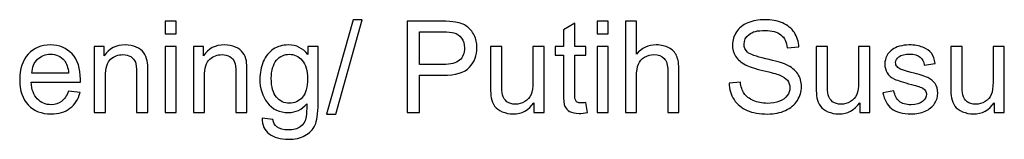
# Model space of a CAD drawing. Header units: millimetres. Extents: x -325 to 1028, y -317 to 152.
# Tile 3 of 3: x 695 to 1028, y 52 to 92. Entities that reach past the tile are written whole.
import ezdxf

# ---------------------------------------------------------------- set-up
doc = ezdxf.new("R2010")
doc.units = ezdxf.units.MM
doc.header["$MEASUREMENT"] = 0
doc.layers.add('VISIBLE', color=7, linetype='Continuous')

msp = doc.modelspace()

# ---------------------------------------------------------------- linework, layer by layer
at = {"layer": 'VISIBLE', "color": 250}
for points, knots in [([(744.1243, 87.6645), (744.1243, 87.6645), (744.1243, 91.9789), (744.1243, 91.9789), (744.1243, 91.9789), (747.921, 91.9789), (747.921, 91.9789), (747.921, 91.9789), (747.921, 87.6645), (747.921, 87.6645), (747.921, 87.6645), (744.1243, 87.6645), (744.1243, 87.6645)], [0, 0, 0, 0, 0.25, 0.25, 0.25, 0.5, 0.5, 0.5, 0.75, 0.75, 0.75, 1, 1, 1, 1]), ([(798.8526, 60.57), (798.8526, 60.57), (807.8266, 92.4966), (807.8266, 92.4966), (807.8266, 92.4966), (810.8826, 92.4966), (810.8826, 92.4966), (810.8826, 92.4966), (801.9086, 60.57), (801.9086, 60.57), (801.9086, 60.57), (798.8526, 60.57), (798.8526, 60.57)], [0, 0, 0, 0, 0.25, 0.25, 0.25, 0.5, 0.5, 0.5, 0.75, 0.75, 0.75, 1, 1, 1, 1]), ([(826.1485, 61.0877), (826.1485, 61.0877), (826.1485, 91.9789), (826.1485, 91.9789), (826.1485, 91.9789), (837.8118, 91.9789), (837.8118, 91.9789), (839.8611, 91.9789), (841.4287, 91.8782), (842.5145, 91.6841), (844.0317, 91.4324), (845.3045, 90.9506), (846.3327, 90.2459), (847.361, 89.534), (848.1879, 88.5417), (848.8135, 87.269), (849.4391, 85.9962), (849.7483, 84.594), (849.7483, 83.0624), (849.7483, 80.445), (848.9142, 78.2231), (847.2388, 76.411), (845.5705, 74.5918), (842.5433, 73.6858), (838.1713, 73.6858), (838.1713, 73.6858), (830.2472, 73.6858), (830.2472, 73.6858), (830.2472, 73.6858), (830.2472, 61.0877), (830.2472, 61.0877), (830.2472, 61.0877), (826.1485, 61.0877), (826.1485, 61.0877)], [0, 0, 0, 0, 0.09090909, 0.09090909, 0.09090909, 0.18181818, 0.18181818, 0.18181818, 0.27272727, 0.27272727, 0.27272727, 0.36363636, 0.36363636, 0.36363636, 0.45454545, 0.45454545, 0.45454545, 0.54545455, 0.54545455, 0.54545455, 0.63636364, 0.63636364, 0.63636364, 0.72727273, 0.72727273, 0.72727273, 0.81818182, 0.81818182, 0.81818182, 0.90909091, 0.90909091, 0.90909091, 1, 1, 1, 1]), ([(886.6868, 64.4745), (886.6868, 64.4745), (887.2046, 61.1237), (887.2046, 61.1237), (886.1403, 60.9007), (885.184, 60.7857), (884.3499, 60.7857), (882.9764, 60.7857), (881.9122, 61.0014), (881.15, 61.44), (880.395, 61.8787), (879.8629, 62.4467), (879.5537, 63.1586), (879.2445, 63.8705), (879.0935, 65.3662), (879.0935, 67.6456), (879.0935, 67.6456), (879.0935, 80.5457), (879.0935, 80.5457), (879.0935, 80.5457), (876.2891, 80.5457), (876.2891, 80.5457), (876.2891, 80.5457), (876.2891, 83.4795), (876.2891, 83.4795), (876.2891, 83.4795), (879.0935, 83.4795), (879.0935, 83.4795), (879.0935, 83.4795), (879.0935, 89.0163), (879.0935, 89.0163), (879.0935, 89.0163), (882.8902, 91.2958), (882.8902, 91.2958), (882.8902, 91.2958), (882.8902, 83.4795), (882.8902, 83.4795), (882.8902, 83.4795), (886.6868, 83.4795), (886.6868, 83.4795), (886.6868, 83.4795), (886.6868, 80.5457), (886.6868, 80.5457), (886.6868, 80.5457), (882.8902, 80.5457), (882.8902, 80.5457), (882.8902, 80.5457), (882.8902, 67.4299), (882.8902, 67.4299), (882.8902, 66.3441), (882.9549, 65.6466), (883.0915, 65.3374), (883.2209, 65.0282), (883.4366, 64.7837), (883.7387, 64.5968), (884.0407, 64.417), (884.4721, 64.3235), (885.033, 64.3235), (885.45, 64.3235), (886.0037, 64.3738), (886.6868, 64.4745)], [0, 0, 0, 0, 0.05, 0.05, 0.05, 0.1, 0.1, 0.1, 0.15, 0.15, 0.15, 0.2, 0.2, 0.2, 0.25, 0.25, 0.25, 0.3, 0.3, 0.3, 0.35, 0.35, 0.35, 0.4, 0.4, 0.4, 0.45, 0.45, 0.45, 0.5, 0.5, 0.5, 0.55, 0.55, 0.55, 0.6, 0.6, 0.6, 0.65, 0.65, 0.65, 0.7, 0.7, 0.7, 0.75, 0.75, 0.75, 0.8, 0.8, 0.8, 0.85, 0.85, 0.85, 0.9, 0.9, 0.9, 0.95, 0.95, 0.95, 1, 1, 1, 1]), ([(890.4332, 87.6645), (890.4332, 87.6645), (890.4332, 91.9789), (890.4332, 91.9789), (890.4332, 91.9789), (894.2299, 91.9789), (894.2299, 91.9789), (894.2299, 91.9789), (894.2299, 87.6645), (894.2299, 87.6645), (894.2299, 87.6645), (890.4332, 87.6645), (890.4332, 87.6645)], [0, 0, 0, 0, 0.25, 0.25, 0.25, 0.5, 0.5, 0.5, 0.75, 0.75, 0.75, 1, 1, 1, 1]), ([(900.0184, 61.0877), (900.0184, 61.0877), (900.0184, 91.9789), (900.0184, 91.9789), (900.0184, 91.9789), (903.8151, 91.9789), (903.8151, 91.9789), (903.8151, 91.9789), (903.8151, 80.8621), (903.8151, 80.8621), (905.5768, 82.9258), (907.7987, 83.9541), (910.488, 83.9541), (912.1347, 83.9541), (913.5657, 83.6305), (914.7881, 82.9761), (916.0033, 82.3218), (916.8734, 81.423), (917.3983, 80.2724), (917.9232, 79.1219), (918.1821, 77.4465), (918.1821, 75.2605), (918.1821, 75.2605), (918.1821, 61.0877), (918.1821, 61.0877), (918.1821, 61.0877), (914.3854, 61.0877), (914.3854, 61.0877), (914.3854, 61.0877), (914.3854, 75.2462), (914.3854, 75.2462), (914.3854, 77.1373), (913.9755, 78.5179), (913.163, 79.3808), (912.3432, 80.2437), (911.1927, 80.6751), (909.6971, 80.6751), (908.5825, 80.6751), (907.5327, 80.3875), (906.5476, 79.805), (905.5624, 79.2226), (904.8649, 78.4316), (904.4407, 77.4321), (904.0236, 76.4398), (903.8151, 75.0664), (903.8151, 73.3119), (903.8151, 73.3119), (903.8151, 61.0877), (903.8151, 61.0877), (903.8151, 61.0877), (900.0184, 61.0877), (900.0184, 61.0877)], [0, 0, 0, 0, 0.05882353, 0.05882353, 0.05882353, 0.11764706, 0.11764706, 0.11764706, 0.17647059, 0.17647059, 0.17647059, 0.23529412, 0.23529412, 0.23529412, 0.29411765, 0.29411765, 0.29411765, 0.35294118, 0.35294118, 0.35294118, 0.41176471, 0.41176471, 0.41176471, 0.47058824, 0.47058824, 0.47058824, 0.52941176, 0.52941176, 0.52941176, 0.58823529, 0.58823529, 0.58823529, 0.64705882, 0.64705882, 0.64705882, 0.70588235, 0.70588235, 0.70588235, 0.76470588, 0.76470588, 0.76470588, 0.82352941, 0.82352941, 0.82352941, 0.88235294, 0.88235294, 0.88235294, 0.94117647, 0.94117647, 0.94117647, 1, 1, 1, 1]), ([(935.1377, 71.0108), (935.1377, 71.0108), (938.9776, 71.356), (938.9776, 71.356), (939.1573, 69.8028), (939.5816, 68.5301), (940.2503, 67.5306), (940.919, 66.5382), (941.9545, 65.7329), (943.3567, 65.1145), (944.7589, 64.5033), (946.3408, 64.1941), (948.0953, 64.1941), (949.6557, 64.1941), (951.0291, 64.4242), (952.2228, 64.8916), (953.4164, 65.359), (954.3009, 65.9989), (954.8833, 66.8115), (955.4658, 67.624), (955.7606, 68.5085), (955.7606, 69.4577), (955.7606, 70.4212), (955.4802, 71.2625), (954.9193, 71.9888), (954.3584, 72.7078), (953.4308, 73.3119), (952.1365, 73.808), (951.3096, 74.1244), (949.476, 74.6278), (946.6356, 75.3109), (943.7953, 75.994), (941.8107, 76.634), (940.6746, 77.238), (939.2005, 78.0146), (938.1075, 78.9781), (937.3884, 80.1214), (936.6622, 81.2648), (936.3026, 82.5519), (936.3026, 83.9685), (936.3026, 85.536), (936.7484, 86.9957), (937.6329, 88.3476), (938.5173, 89.7066), (939.8045, 90.7349), (941.5087, 91.4396), (943.2057, 92.1443), (945.0968, 92.4966), (947.1749, 92.4966), (949.4616, 92.4966), (951.4822, 92.1299), (953.2295, 91.3892), (954.9768, 90.6558), (956.3215, 89.57), (957.2635, 88.1319), (958.2054, 86.7009), (958.7088, 85.0758), (958.7807, 83.2638), (958.7807, 83.2638), (954.8546, 82.9618), (954.8546, 82.9618), (954.6461, 84.9104), (953.9342, 86.3845), (952.7189, 87.3768), (951.5037, 88.3763), (949.7061, 88.8725), (947.3331, 88.8725), (944.8595, 88.8725), (943.0547, 88.4195), (941.9257, 87.5135), (940.7968, 86.6074), (940.2287, 85.5145), (940.2287, 84.2345), (940.2287, 83.1271), (940.6314, 82.2139), (941.4296, 81.4949), (942.2206, 80.783), (944.2699, 80.0423), (947.592, 79.2945), (950.9141, 78.5395), (953.1935, 77.8851), (954.4303, 77.3243), (956.2208, 76.4973), (957.5511, 75.4547), (958.4068, 74.1819), (959.2625, 72.9164), (959.6867, 71.4567), (959.6867, 69.8028), (959.6867, 68.1561), (959.2193, 66.6173), (958.2773, 65.1648), (957.3354, 63.7123), (955.9907, 62.5834), (954.229, 61.778), (952.4673, 60.9726), (950.4898, 60.57), (948.2823, 60.57), (945.4923, 60.57), (943.1553, 60.9798), (941.2714, 61.7924), (939.3802, 62.6049), (937.9061, 63.8274), (936.8347, 65.4668), (935.7561, 67.0991), (935.1953, 68.9471), (935.1377, 71.0108)], [0, 0, 0, 0, 0.02857143, 0.02857143, 0.02857143, 0.05714286, 0.05714286, 0.05714286, 0.08571429, 0.08571429, 0.08571429, 0.11428571, 0.11428571, 0.11428571, 0.14285714, 0.14285714, 0.14285714, 0.17142857, 0.17142857, 0.17142857, 0.2, 0.2, 0.2, 0.22857143, 0.22857143, 0.22857143, 0.25714286, 0.25714286, 0.25714286, 0.28571429, 0.28571429, 0.28571429, 0.31428571, 0.31428571, 0.31428571, 0.34285714, 0.34285714, 0.34285714, 0.37142857, 0.37142857, 0.37142857, 0.4, 0.4, 0.4, 0.42857143, 0.42857143, 0.42857143, 0.45714286, 0.45714286, 0.45714286, 0.48571429, 0.48571429, 0.48571429, 0.51428571, 0.51428571, 0.51428571, 0.54285714, 0.54285714, 0.54285714, 0.57142857, 0.57142857, 0.57142857, 0.6, 0.6, 0.6, 0.62857143, 0.62857143, 0.62857143, 0.65714286, 0.65714286, 0.65714286, 0.68571429, 0.68571429, 0.68571429, 0.71428571, 0.71428571, 0.71428571, 0.74285714, 0.74285714, 0.74285714, 0.77142857, 0.77142857, 0.77142857, 0.8, 0.8, 0.8, 0.82857143, 0.82857143, 0.82857143, 0.85714286, 0.85714286, 0.85714286, 0.88571429, 0.88571429, 0.88571429, 0.91428571, 0.91428571, 0.91428571, 0.94285714, 0.94285714, 0.94285714, 0.97142857, 0.97142857, 0.97142857, 1, 1, 1, 1]), ([(830.2472, 77.3099), (830.2472, 77.3099), (838.2288, 77.3099), (838.2288, 77.3099), (840.875, 77.3099), (842.7446, 77.7988), (843.8591, 78.784), (844.9665, 79.7691), (845.5202, 81.1497), (845.5202, 82.9402), (845.5202, 84.2273), (845.1966, 85.3347), (844.5423, 86.2551), (843.8879, 87.1755), (843.025, 87.7867), (841.9608, 88.0815), (841.2705, 88.2613), (839.9978, 88.3548), (838.1497, 88.3548), (838.1497, 88.3548), (830.2472, 88.3548), (830.2472, 88.3548), (830.2472, 88.3548), (830.2472, 77.3099), (830.2472, 77.3099)], [0, 0, 0, 0, 0.125, 0.125, 0.125, 0.25, 0.25, 0.25, 0.375, 0.375, 0.375, 0.5, 0.5, 0.5, 0.625, 0.625, 0.625, 0.75, 0.75, 0.75, 0.875, 0.875, 0.875, 1, 1, 1, 1]), ([(711.4067, 68.3359), (711.4067, 68.3359), (715.3328, 67.8182), (715.3328, 67.8182), (714.7216, 65.5387), (713.5783, 63.7626), (711.9101, 62.5043), (710.2418, 61.2459), (708.1134, 60.6131), (705.5176, 60.6131), (702.253, 60.6131), (699.6643, 61.6198), (697.7516, 63.6332), (695.8389, 65.6394), (694.8825, 68.4653), (694.8825, 72.0966), (694.8825, 75.8502), (695.8461, 78.7696), (697.7804, 80.8405), (699.7147, 82.9186), (702.2242, 83.9541), (705.309, 83.9541), (708.2932, 83.9541), (710.7308, 82.9402), (712.6219, 80.9052), (714.5131, 78.8703), (715.4623, 76.0084), (715.4623, 72.3195), (715.4623, 72.0966), (715.4551, 71.7587), (715.4407, 71.3129), (715.4407, 71.3129), (698.7655, 71.3129), (698.7655, 71.3129), (698.9093, 68.8608), (699.5996, 66.9769), (700.8508, 65.6754), (702.0948, 64.3738), (703.6552, 63.7195), (705.5176, 63.7195), (706.9054, 63.7195), (708.0918, 64.0862), (709.0698, 64.8197), (710.0549, 65.5531), (710.8315, 66.7252), (711.4067, 68.3359)], [0, 0, 0, 0, 0.06666667, 0.06666667, 0.06666667, 0.13333333, 0.13333333, 0.13333333, 0.2, 0.2, 0.2, 0.26666667, 0.26666667, 0.26666667, 0.33333333, 0.33333333, 0.33333333, 0.4, 0.4, 0.4, 0.46666667, 0.46666667, 0.46666667, 0.53333333, 0.53333333, 0.53333333, 0.6, 0.6, 0.6, 0.66666667, 0.66666667, 0.66666667, 0.73333333, 0.73333333, 0.73333333, 0.8, 0.8, 0.8, 0.86666667, 0.86666667, 0.86666667, 0.93333333, 0.93333333, 0.93333333, 1, 1, 1, 1]), ([(720.129, 61.0877), (720.129, 61.0877), (720.129, 83.4795), (720.129, 83.4795), (720.129, 83.4795), (723.5374, 83.4795), (723.5374, 83.4795), (723.5374, 83.4795), (723.5374, 80.3012), (723.5374, 80.3012), (725.1769, 82.7388), (727.5498, 83.9541), (730.649, 83.9541), (732.0008, 83.9541), (733.2376, 83.7096), (734.3666, 83.2278), (735.4955, 82.746), (736.344, 82.1061), (736.9049, 81.3223), (737.4657, 80.5385), (737.8612, 79.6037), (738.0841, 78.5251), (738.2208, 77.8204), (738.2927, 76.5908), (738.2927, 74.8363), (738.2927, 74.8363), (738.2927, 61.0877), (738.2927, 61.0877), (738.2927, 61.0877), (734.496, 61.0877), (734.496, 61.0877), (734.496, 61.0877), (734.496, 74.6925), (734.496, 74.6925), (734.496, 76.2385), (734.3522, 77.3962), (734.0574, 78.1584), (733.7625, 78.9206), (733.2376, 79.5318), (732.4898, 79.992), (731.742, 80.445), (730.8575, 80.6751), (729.8508, 80.6751), (728.2401, 80.6751), (726.8523, 80.1646), (725.6802, 79.1363), (724.5081, 78.1152), (723.9257, 76.1666), (723.9257, 73.3047), (723.9257, 73.3047), (723.9257, 61.0877), (723.9257, 61.0877), (723.9257, 61.0877), (720.129, 61.0877), (720.129, 61.0877)], [0, 0, 0, 0, 0.05555556, 0.05555556, 0.05555556, 0.11111111, 0.11111111, 0.11111111, 0.16666667, 0.16666667, 0.16666667, 0.22222222, 0.22222222, 0.22222222, 0.27777778, 0.27777778, 0.27777778, 0.33333333, 0.33333333, 0.33333333, 0.38888889, 0.38888889, 0.38888889, 0.44444444, 0.44444444, 0.44444444, 0.5, 0.5, 0.5, 0.55555556, 0.55555556, 0.55555556, 0.61111111, 0.61111111, 0.61111111, 0.66666667, 0.66666667, 0.66666667, 0.72222222, 0.72222222, 0.72222222, 0.77777778, 0.77777778, 0.77777778, 0.83333333, 0.83333333, 0.83333333, 0.88888889, 0.88888889, 0.88888889, 0.94444444, 0.94444444, 0.94444444, 1, 1, 1, 1]), ([(744.1243, 61.0877), (744.1243, 61.0877), (744.1243, 83.4795), (744.1243, 83.4795), (744.1243, 83.4795), (747.921, 83.4795), (747.921, 83.4795), (747.921, 83.4795), (747.921, 61.0877), (747.921, 61.0877), (747.921, 61.0877), (744.1243, 61.0877), (744.1243, 61.0877)], [0, 0, 0, 0, 0.25, 0.25, 0.25, 0.5, 0.5, 0.5, 0.75, 0.75, 0.75, 1, 1, 1, 1]), ([(753.7095, 61.0877), (753.7095, 61.0877), (753.7095, 83.4795), (753.7095, 83.4795), (753.7095, 83.4795), (757.1179, 83.4795), (757.1179, 83.4795), (757.1179, 83.4795), (757.1179, 80.3012), (757.1179, 80.3012), (758.7574, 82.7388), (761.1303, 83.9541), (764.2295, 83.9541), (765.5813, 83.9541), (766.8181, 83.7096), (767.9471, 83.2278), (769.076, 82.746), (769.9245, 82.1061), (770.4854, 81.3223), (771.0462, 80.5385), (771.4417, 79.6037), (771.6646, 78.5251), (771.8013, 77.8204), (771.8732, 76.5908), (771.8732, 74.8363), (771.8732, 74.8363), (771.8732, 61.0877), (771.8732, 61.0877), (771.8732, 61.0877), (768.0765, 61.0877), (768.0765, 61.0877), (768.0765, 61.0877), (768.0765, 74.6925), (768.0765, 74.6925), (768.0765, 76.2385), (767.9327, 77.3962), (767.6379, 78.1584), (767.343, 78.9206), (766.8181, 79.5318), (766.0703, 79.992), (765.3225, 80.445), (764.438, 80.6751), (763.4313, 80.6751), (761.8206, 80.6751), (760.4328, 80.1646), (759.2607, 79.1363), (758.0886, 78.1152), (757.5062, 76.1666), (757.5062, 73.3047), (757.5062, 73.3047), (757.5062, 61.0877), (757.5062, 61.0877), (757.5062, 61.0877), (753.7095, 61.0877), (753.7095, 61.0877)], [0, 0, 0, 0, 0.05555556, 0.05555556, 0.05555556, 0.11111111, 0.11111111, 0.11111111, 0.16666667, 0.16666667, 0.16666667, 0.22222222, 0.22222222, 0.22222222, 0.27777778, 0.27777778, 0.27777778, 0.33333333, 0.33333333, 0.33333333, 0.38888889, 0.38888889, 0.38888889, 0.44444444, 0.44444444, 0.44444444, 0.5, 0.5, 0.5, 0.55555556, 0.55555556, 0.55555556, 0.61111111, 0.61111111, 0.61111111, 0.66666667, 0.66666667, 0.66666667, 0.72222222, 0.72222222, 0.72222222, 0.77777778, 0.77777778, 0.77777778, 0.83333333, 0.83333333, 0.83333333, 0.88888889, 0.88888889, 0.88888889, 0.94444444, 0.94444444, 0.94444444, 1, 1, 1, 1]), ([(777.0073, 59.2325), (777.0073, 59.2325), (780.6746, 58.7148), (780.6746, 58.7148), (780.8256, 57.5786), (781.257, 56.7517), (781.9617, 56.2268), (782.9037, 55.5293), (784.1908, 55.177), (785.8231, 55.177), (787.5776, 55.177), (788.9367, 55.5293), (789.893, 56.2268), (790.8494, 56.9243), (791.4965, 57.9094), (791.8345, 59.1678), (792.0287, 59.9372), (792.1221, 61.5551), (792.1077, 64.0215), (790.4467, 62.0656), (788.383, 61.0877), (785.9094, 61.0877), (782.8318, 61.0877), (780.4445, 62.1951), (778.7618, 64.417), (777.072, 66.6317), (776.2307, 69.2923), (776.2307, 72.3915), (776.2307, 74.5271), (776.619, 76.4973), (777.3884, 78.3022), (778.1578, 80.1071), (779.2796, 81.4949), (780.7465, 82.48), (782.2134, 83.4651), (783.9391, 83.9541), (785.9238, 83.9541), (788.5627, 83.9541), (790.7415, 82.8755), (792.4529, 80.7183), (792.4529, 80.7183), (792.4529, 83.4795), (792.4529, 83.4795), (792.4529, 83.4795), (795.9476, 83.4795), (795.9476, 83.4795), (795.9476, 83.4795), (795.9476, 64.1437), (795.9476, 64.1437), (795.9476, 60.6563), (795.5952, 58.1899), (794.8834, 56.7373), (794.1787, 55.2848), (793.0497, 54.1343), (791.5181, 53.293), (789.9793, 52.4517), (788.0882, 52.0274), (785.8447, 52.0274), (783.1769, 52.0274), (781.0269, 52.6243), (779.3874, 53.8251), (777.7408, 55.0188), (776.9498, 56.8236), (777.0073, 59.2325)], [0, 0, 0, 0, 0.04761905, 0.04761905, 0.04761905, 0.0952381, 0.0952381, 0.0952381, 0.14285714, 0.14285714, 0.14285714, 0.19047619, 0.19047619, 0.19047619, 0.23809524, 0.23809524, 0.23809524, 0.28571429, 0.28571429, 0.28571429, 0.33333333, 0.33333333, 0.33333333, 0.38095238, 0.38095238, 0.38095238, 0.42857143, 0.42857143, 0.42857143, 0.47619048, 0.47619048, 0.47619048, 0.52380952, 0.52380952, 0.52380952, 0.57142857, 0.57142857, 0.57142857, 0.61904762, 0.61904762, 0.61904762, 0.66666667, 0.66666667, 0.66666667, 0.71428571, 0.71428571, 0.71428571, 0.76190476, 0.76190476, 0.76190476, 0.80952381, 0.80952381, 0.80952381, 0.85714286, 0.85714286, 0.85714286, 0.9047619, 0.9047619, 0.9047619, 0.95238095, 0.95238095, 0.95238095, 1, 1, 1, 1]), ([(869.0769, 61.0877), (869.0769, 61.0877), (869.0769, 64.417), (869.0769, 64.417), (867.3367, 61.8787), (864.9782, 60.6131), (861.994, 60.6131), (860.6781, 60.6131), (859.4485, 60.8648), (858.3052, 61.3681), (857.1619, 61.8787), (856.3134, 62.5115), (855.7597, 63.2737), (855.206, 64.0431), (854.8177, 64.9779), (854.5948, 66.0852), (854.4438, 66.8331), (854.3647, 68.0123), (854.3647, 69.623), (854.3647, 69.623), (854.3647, 83.4795), (854.3647, 83.4795), (854.3647, 83.4795), (858.1614, 83.4795), (858.1614, 83.4795), (858.1614, 83.4795), (858.1614, 71.0899), (858.1614, 71.0899), (858.1614, 69.1125), (858.2405, 67.775), (858.3915, 67.0919), (858.6288, 66.0924), (859.1321, 65.3158), (859.9087, 64.7478), (860.6781, 64.1797), (861.6273, 63.8921), (862.7634, 63.8921), (863.8996, 63.8921), (864.9638, 64.1797), (865.9561, 64.7621), (866.9484, 65.3446), (867.6531, 66.1428), (868.0702, 67.1423), (868.48, 68.1418), (868.6886, 69.6015), (868.6886, 71.507), (868.6886, 71.507), (868.6886, 83.4795), (868.6886, 83.4795), (868.6886, 83.4795), (872.4852, 83.4795), (872.4852, 83.4795), (872.4852, 83.4795), (872.4852, 61.0877), (872.4852, 61.0877), (872.4852, 61.0877), (869.0769, 61.0877), (869.0769, 61.0877)], [0, 0, 0, 0, 0.05263158, 0.05263158, 0.05263158, 0.10526316, 0.10526316, 0.10526316, 0.15789474, 0.15789474, 0.15789474, 0.21052632, 0.21052632, 0.21052632, 0.26315789, 0.26315789, 0.26315789, 0.31578947, 0.31578947, 0.31578947, 0.36842105, 0.36842105, 0.36842105, 0.42105263, 0.42105263, 0.42105263, 0.47368421, 0.47368421, 0.47368421, 0.52631579, 0.52631579, 0.52631579, 0.57894737, 0.57894737, 0.57894737, 0.63157895, 0.63157895, 0.63157895, 0.68421053, 0.68421053, 0.68421053, 0.73684211, 0.73684211, 0.73684211, 0.78947368, 0.78947368, 0.78947368, 0.84210526, 0.84210526, 0.84210526, 0.89473684, 0.89473684, 0.89473684, 0.94736842, 0.94736842, 0.94736842, 1, 1, 1, 1]), ([(890.4332, 61.0877), (890.4332, 61.0877), (890.4332, 83.4795), (890.4332, 83.4795), (890.4332, 83.4795), (894.2299, 83.4795), (894.2299, 83.4795), (894.2299, 83.4795), (894.2299, 61.0877), (894.2299, 61.0877), (894.2299, 61.0877), (890.4332, 61.0877), (890.4332, 61.0877)], [0, 0, 0, 0, 0.25, 0.25, 0.25, 0.5, 0.5, 0.5, 0.75, 0.75, 0.75, 1, 1, 1, 1]), ([(979.4036, 61.0877), (979.4036, 61.0877), (979.4036, 64.417), (979.4036, 64.417), (977.6634, 61.8787), (975.3049, 60.6131), (972.3207, 60.6131), (971.0048, 60.6131), (969.7752, 60.8648), (968.6319, 61.3681), (967.4886, 61.8787), (966.6401, 62.5115), (966.0864, 63.2737), (965.5327, 64.0431), (965.1444, 64.9779), (964.9215, 66.0852), (964.7705, 66.8331), (964.6914, 68.0123), (964.6914, 69.623), (964.6914, 69.623), (964.6914, 83.4795), (964.6914, 83.4795), (964.6914, 83.4795), (968.4881, 83.4795), (968.4881, 83.4795), (968.4881, 83.4795), (968.4881, 71.0899), (968.4881, 71.0899), (968.4881, 69.1125), (968.5672, 67.775), (968.7182, 67.0919), (968.9555, 66.0924), (969.4588, 65.3158), (970.2354, 64.7478), (971.0048, 64.1797), (971.954, 63.8921), (973.0901, 63.8921), (974.2263, 63.8921), (975.2905, 64.1797), (976.2828, 64.7621), (977.2751, 65.3446), (977.9798, 66.1428), (978.3969, 67.1423), (978.8067, 68.1418), (979.0153, 69.6015), (979.0153, 71.507), (979.0153, 71.507), (979.0153, 83.4795), (979.0153, 83.4795), (979.0153, 83.4795), (982.8119, 83.4795), (982.8119, 83.4795), (982.8119, 83.4795), (982.8119, 61.0877), (982.8119, 61.0877), (982.8119, 61.0877), (979.4036, 61.0877), (979.4036, 61.0877)], [0, 0, 0, 0, 0.05263158, 0.05263158, 0.05263158, 0.10526316, 0.10526316, 0.10526316, 0.15789474, 0.15789474, 0.15789474, 0.21052632, 0.21052632, 0.21052632, 0.26315789, 0.26315789, 0.26315789, 0.31578947, 0.31578947, 0.31578947, 0.36842105, 0.36842105, 0.36842105, 0.42105263, 0.42105263, 0.42105263, 0.47368421, 0.47368421, 0.47368421, 0.52631579, 0.52631579, 0.52631579, 0.57894737, 0.57894737, 0.57894737, 0.63157895, 0.63157895, 0.63157895, 0.68421053, 0.68421053, 0.68421053, 0.73684211, 0.73684211, 0.73684211, 0.78947368, 0.78947368, 0.78947368, 0.84210526, 0.84210526, 0.84210526, 0.89473684, 0.89473684, 0.89473684, 0.94736842, 0.94736842, 0.94736842, 1, 1, 1, 1]), ([(987.263, 67.775), (987.263, 67.775), (991.0165, 68.3791), (991.0165, 68.3791), (991.225, 66.8762), (991.8147, 65.7257), (992.7782, 64.9203), (993.7418, 64.1222), (995.0936, 63.7195), (996.8194, 63.7195), (998.5667, 63.7195), (999.861, 64.0718), (1000.7095, 64.7837), (1001.5509, 65.4884), (1001.9751, 66.3225), (1001.9751, 67.2789), (1001.9751, 68.1346), (1001.594, 68.8105), (1000.839, 69.2995), (1000.3069, 69.6374), (999.0125, 70.0617), (996.956, 70.5866), (994.1804, 71.2841), (992.2605, 71.8881), (991.1819, 72.3986), (990.1105, 72.9164), (989.2979, 73.6211), (988.7442, 74.5271), (988.1906, 75.4259), (987.9101, 76.4254), (987.9101, 77.5184), (987.9101, 78.5179), (988.1402, 79.4383), (988.5932, 80.2868), (989.0534, 81.1353), (989.6718, 81.84), (990.4556, 82.4009), (991.0453, 82.8323), (991.8506, 83.1991), (992.8645, 83.5011), (993.8856, 83.8031), (994.9714, 83.9541), (996.1363, 83.9541), (997.8908, 83.9541), (999.4296, 83.7024), (1000.7527, 83.1919), (1002.083, 82.6885), (1003.0609, 81.9982), (1003.6937, 81.1353), (1004.3193, 80.2653), (1004.7579, 79.1076), (1004.9952, 77.655), (1004.9952, 77.655), (1001.2848, 77.1373), (1001.2848, 77.1373), (1001.1194, 78.3022), (1000.6304, 79.2154), (999.8251, 79.8698), (999.0197, 80.5241), (997.8836, 80.8477), (996.4095, 80.8477), (994.6766, 80.8477), (993.4326, 80.5601), (992.6919, 79.9848), (991.9513, 79.4096), (991.5774, 78.7336), (991.5774, 77.9642), (991.5774, 77.4753), (991.7284, 77.0294), (992.0376, 76.634), (992.3468, 76.2313), (992.8286, 75.8933), (993.4901, 75.6273), (993.8712, 75.4834), (994.9786, 75.1599), (996.8338, 74.6565), (999.5087, 73.9446), (1001.3783, 73.355), (1002.4425, 72.902), (1003.5067, 72.449), (1004.3408, 71.7802), (1004.9449, 70.9174), (1005.5561, 70.0473), (1005.8581, 68.9687), (1005.8581, 67.6744), (1005.8581, 66.416), (1005.4913, 65.2295), (1004.7507, 64.115), (1004.0101, 63.0004), (1002.9458, 62.1375), (1001.558, 61.5263), (1000.1631, 60.9151), (998.5883, 60.6131), (996.8338, 60.6131), (993.9287, 60.6131), (991.7068, 61.2171), (990.1824, 62.418), (988.658, 63.626), (987.6872, 65.4093), (987.263, 67.775)], [0, 0, 0, 0, 0.03030303, 0.03030303, 0.03030303, 0.06060606, 0.06060606, 0.06060606, 0.09090909, 0.09090909, 0.09090909, 0.12121212, 0.12121212, 0.12121212, 0.15151515, 0.15151515, 0.15151515, 0.18181818, 0.18181818, 0.18181818, 0.21212121, 0.21212121, 0.21212121, 0.24242424, 0.24242424, 0.24242424, 0.27272727, 0.27272727, 0.27272727, 0.3030303, 0.3030303, 0.3030303, 0.33333333, 0.33333333, 0.33333333, 0.36363636, 0.36363636, 0.36363636, 0.39393939, 0.39393939, 0.39393939, 0.42424242, 0.42424242, 0.42424242, 0.45454545, 0.45454545, 0.45454545, 0.48484848, 0.48484848, 0.48484848, 0.51515152, 0.51515152, 0.51515152, 0.54545455, 0.54545455, 0.54545455, 0.57575758, 0.57575758, 0.57575758, 0.60606061, 0.60606061, 0.60606061, 0.63636364, 0.63636364, 0.63636364, 0.66666667, 0.66666667, 0.66666667, 0.6969697, 0.6969697, 0.6969697, 0.72727273, 0.72727273, 0.72727273, 0.75757576, 0.75757576, 0.75757576, 0.78787879, 0.78787879, 0.78787879, 0.81818182, 0.81818182, 0.81818182, 0.84848485, 0.84848485, 0.84848485, 0.87878788, 0.87878788, 0.87878788, 0.90909091, 0.90909091, 0.90909091, 0.93939394, 0.93939394, 0.93939394, 0.96969697, 0.96969697, 0.96969697, 1, 1, 1, 1]), ([(1024.971, 61.0877), (1024.971, 61.0877), (1024.971, 64.417), (1024.971, 64.417), (1023.2308, 61.8787), (1020.8723, 60.6131), (1017.8881, 60.6131), (1016.5722, 60.6131), (1015.3426, 60.8648), (1014.1993, 61.3681), (1013.056, 61.8787), (1012.2075, 62.5115), (1011.6538, 63.2737), (1011.1001, 64.0431), (1010.7118, 64.9779), (1010.4889, 66.0852), (1010.3379, 66.8331), (1010.2588, 68.0123), (1010.2588, 69.623), (1010.2588, 69.623), (1010.2588, 83.4795), (1010.2588, 83.4795), (1010.2588, 83.4795), (1014.0555, 83.4795), (1014.0555, 83.4795), (1014.0555, 83.4795), (1014.0555, 71.0899), (1014.0555, 71.0899), (1014.0555, 69.1125), (1014.1346, 67.775), (1014.2856, 67.0919), (1014.5229, 66.0924), (1015.0262, 65.3158), (1015.8028, 64.7478), (1016.5722, 64.1797), (1017.5214, 63.8921), (1018.6575, 63.8921), (1019.7937, 63.8921), (1020.8579, 64.1797), (1021.8502, 64.7621), (1022.8425, 65.3446), (1023.5472, 66.1428), (1023.9643, 67.1423), (1024.3741, 68.1418), (1024.5827, 69.6015), (1024.5827, 71.507), (1024.5827, 71.507), (1024.5827, 83.4795), (1024.5827, 83.4795), (1024.5827, 83.4795), (1028.3793, 83.4795), (1028.3793, 83.4795), (1028.3793, 83.4795), (1028.3793, 61.0877), (1028.3793, 61.0877), (1028.3793, 61.0877), (1024.971, 61.0877), (1024.971, 61.0877)], [0, 0, 0, 0, 0.05263158, 0.05263158, 0.05263158, 0.10526316, 0.10526316, 0.10526316, 0.15789474, 0.15789474, 0.15789474, 0.21052632, 0.21052632, 0.21052632, 0.26315789, 0.26315789, 0.26315789, 0.31578947, 0.31578947, 0.31578947, 0.36842105, 0.36842105, 0.36842105, 0.42105263, 0.42105263, 0.42105263, 0.47368421, 0.47368421, 0.47368421, 0.52631579, 0.52631579, 0.52631579, 0.57894737, 0.57894737, 0.57894737, 0.63157895, 0.63157895, 0.63157895, 0.68421053, 0.68421053, 0.68421053, 0.73684211, 0.73684211, 0.73684211, 0.78947368, 0.78947368, 0.78947368, 0.84210526, 0.84210526, 0.84210526, 0.89473684, 0.89473684, 0.89473684, 0.94736842, 0.94736842, 0.94736842, 1, 1, 1, 1]), ([(698.9812, 74.4192), (698.9812, 74.4192), (711.4499, 74.4192), (711.4499, 74.4192), (711.2845, 76.3032), (710.8027, 77.7126), (710.0189, 78.6545), (708.8181, 80.1142), (707.2505, 80.8477), (705.3306, 80.8477), (703.5904, 80.8477), (702.1307, 80.2653), (700.9443, 79.1004), (699.765, 77.9355), (699.1107, 76.3751), (698.9812, 74.4192)], [0, 0, 0, 0, 0.2, 0.2, 0.2, 0.4, 0.4, 0.4, 0.6, 0.6, 0.6, 0.8, 0.8, 0.8, 1, 1, 1, 1]), ([(780.1137, 72.6647), (780.1137, 69.7381), (780.6961, 67.6025), (781.861, 66.2578), (783.0331, 64.9131), (784.4928, 64.2372), (786.2473, 64.2372), (787.9947, 64.2372), (789.4544, 64.906), (790.6409, 66.2434), (791.8201, 67.5809), (792.4098, 69.6806), (792.4098, 72.5425), (792.4098, 75.2749), (791.7986, 77.3386), (790.5833, 78.7264), (789.3681, 80.1142), (787.9012, 80.8046), (786.1898, 80.8046), (784.5, 80.8046), (783.0691, 80.1214), (781.8826, 78.7552), (780.7033, 77.389), (780.1137, 75.3612), (780.1137, 72.6647)], [0, 0, 0, 0, 0.125, 0.125, 0.125, 0.25, 0.25, 0.25, 0.375, 0.375, 0.375, 0.5, 0.5, 0.5, 0.625, 0.625, 0.625, 0.75, 0.75, 0.75, 0.875, 0.875, 0.875, 1, 1, 1, 1])]:
    msp.add_open_spline(points, degree=3, knots=knots, dxfattribs=at)

doc.saveas('drawing.dxf')
